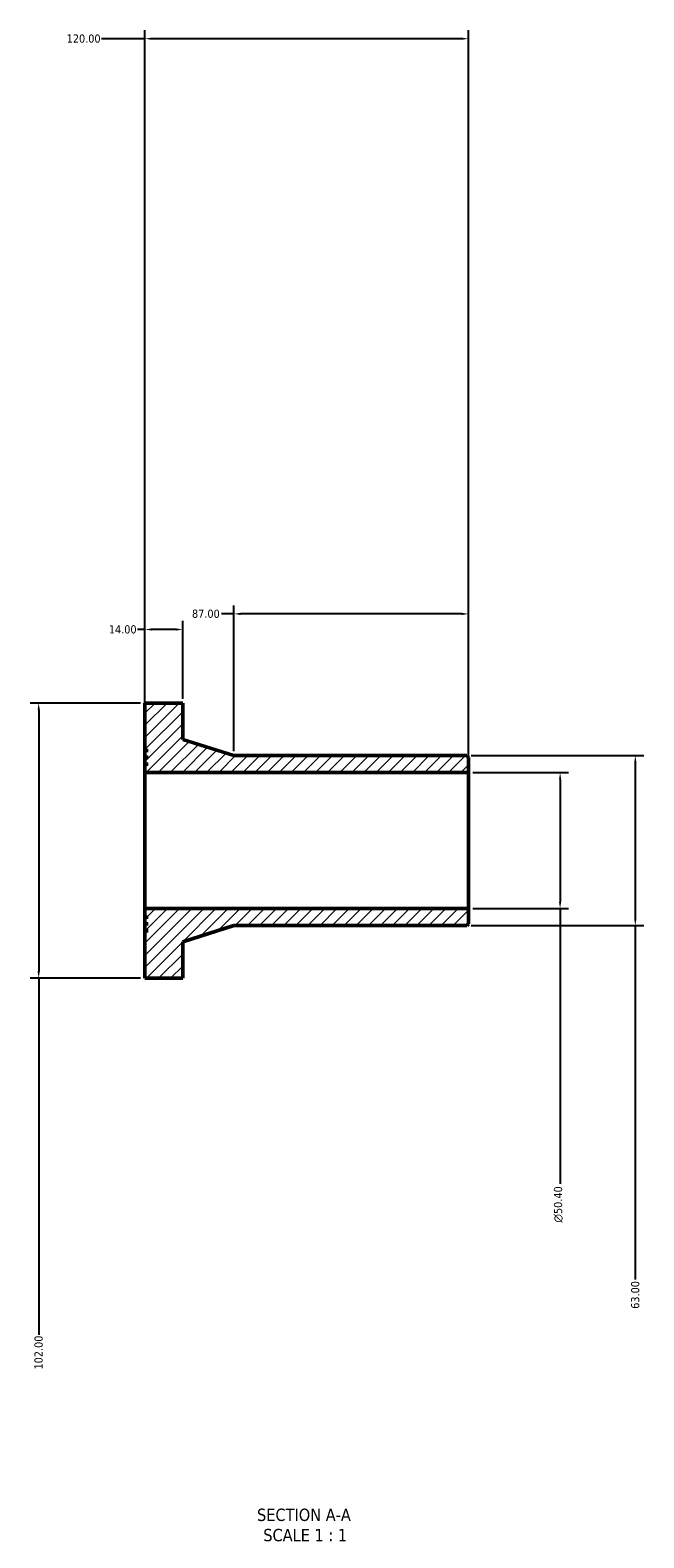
# Model space of a CAD drawing. Header units: millimetres. Extents: x -290 to 1010, y -1011 to 1180.
# Tile 1 of 3: x 343 to 570, y -1011 to -453. Entities that reach past the tile are written whole.
import ezdxf

# ---------------------------------------------------------------- set-up
doc = ezdxf.new("R2010")
doc.units = ezdxf.units.MM
for name, color, linetype, lineweight in [('Dimension (ANSI)', 7, 'Continuous', 25), ('Hatch (ANSI)', 7, 'Continuous', 18), ('Symbol (ANSI)', 7, 'Continuous', 25), ('Visible (ANSI)', 7, 'Continuous', 50)]:
    doc.layers.add(name, color=color, linetype=linetype, lineweight=lineweight)
doc.styles.add('Label Text (ANSI)', font='tahoma.ttf')
doc.styles.add('Note Text (ANSI)', font='tahoma.ttf')
doc.dimstyles.new('Default - mm (ANSI)', dxfattribs={"dimtxt": 3.048, "dimasz": 2.5, "dimexe": 3.175, "dimexo": 1.6002, "dimgap": 0.8, "dimtad": 0, "dimtoh": 1, "dimrnd": 1e-08, "dimzin": 4, "dimdsep": 46, "dimtxsty": 'Note Text (ANSI)', "dimcen": 0.09, "dimdle": 10, "dimclrd": 256, "dimclre": 256, "dimclrt": 256, "dimadec": 1, "dimazin": 1, "dimtfac": 1, "dimtofl": 0, "dimtmove": 0, "dimatfit": 3, "dimfxl": 1, "dimtolj": 1, "dimtzin": 4, "dimlwd": -1, "dimlwe": -1, "dimarcsym": 0})

# ---------------------------------------------------------------- blocks, each defined once
blk = doc.blocks.new('*D7')
at = {"layer": 'Defpoints', "color": 0, "transparency": 16777216}
for p in [(505.35, -727.8), (505.35, -778.2), (539.35, -778.2)]:
    blk.add_point(p, dxfattribs=at)
at = {"layer": 'Dimension (ANSI)', "transparency": 16777216}
for p, q in [((506.95, -727.8), (542.52, -727.8)), ((539.35, -730.3), (539.35, -775.7)), ((506.95, -778.2), (542.52, -778.2)), ((539.35, -778.2), (539.35, -880.22))]:
    blk.add_line(p, q, dxfattribs=at)
for points in [[(538.93, -730.3), (539.76, -730.3), (539.35, -727.8)], [(538.93, -775.7), (539.76, -775.7), (539.35, -778.2)]]:
    blk.add_solid(points, dxfattribs=at)
at = {"layer": 'Dimension (ANSI)', "color": 230, "true_color": 0xff0080, "transparency": 16777216, "insert": (537.06, -894.57), "char_height": 3.048, "attachment_point": 1, "rotation": 90, "style": 'Note Text (ANSI)'}
blk.add_mtext('\\A1;\\fAIGDT|b0|i0;\\H3.0480;\\ln\\fTahoma|b0|i0;\\H3.0480;50.40', dxfattribs=at)
blk = doc.blocks.new('*D8')
at = {"layer": 'Defpoints', "color": 0, "transparency": 16777216}
for p in [(385.35, -702), (345.93, -804), (385.35, -804)]:
    blk.add_point(p, dxfattribs=at)
at = {"layer": 'Dimension (ANSI)', "transparency": 16777216}
for p, q in [((383.75, -702), (342.75, -702)), ((345.93, -704.5), (345.93, -801.5)), ((383.75, -804), (342.75, -804)), ((345.93, -804), (345.93, -936.16))]:
    blk.add_line(p, q, dxfattribs=at)
for points in [[(345.51, -704.5), (346.34, -704.5), (345.93, -702)], [(345.51, -801.5), (346.34, -801.5), (345.93, -804)]]:
    blk.add_solid(points, dxfattribs=at)
at = {"layer": 'Dimension (ANSI)', "color": 230, "true_color": 0xff0080, "transparency": 16777216, "insert": (344.34, -949.04), "char_height": 3.048, "attachment_point": 1, "rotation": 90, "style": 'Note Text (ANSI)'}
blk.add_mtext('\\A1;102.00', dxfattribs=at)
blk = doc.blocks.new('*D9')
at = {"layer": 'Defpoints', "color": 0, "transparency": 16777216}
for p in [(418.35, -668.96), (418.35, -721.5), (505.35, -722.13)]:
    blk.add_point(p, dxfattribs=at)
at = {"layer": 'Dimension (ANSI)', "transparency": 16777216}
for p, q in [((418.35, -668.96), (413.7, -668.96)), ((418.35, -719.9), (418.35, -665.79)), ((502.85, -668.96), (420.85, -668.96)), ((505.35, -720.53), (505.35, -665.79))]:
    blk.add_line(p, q, dxfattribs=at)
for points in [[(420.85, -668.54), (420.85, -669.38), (418.35, -668.96)], [(502.85, -668.54), (502.85, -669.38), (505.35, -668.96)]]:
    blk.add_solid(points, dxfattribs=at)
at = {"layer": 'Dimension (ANSI)', "color": 230, "true_color": 0xff0080, "transparency": 16777216, "insert": (402.8, -667.37), "char_height": 3.048, "attachment_point": 1, "style": 'Note Text (ANSI)'}
blk.add_mtext('\\A1;87.00', dxfattribs=at)
blk = doc.blocks.new('*D10')
at = {"layer": 'Defpoints', "color": 0, "transparency": 16777216}
for p in [(385.35, -674.75), (385.35, -702), (399.35, -702)]:
    blk.add_point(p, dxfattribs=at)
at = {"layer": 'Dimension (ANSI)', "transparency": 16777216}
for p, q in [((385.35, -674.75), (382.54, -674.75)), ((385.35, -700.4), (385.35, -671.57)), ((396.85, -674.75), (387.85, -674.75)), ((399.35, -700.4), (399.35, -671.57))]:
    blk.add_line(p, q, dxfattribs=at)
for points in [[(387.85, -674.33), (387.85, -675.16), (385.35, -674.75)], [(396.85, -674.33), (396.85, -675.16), (399.35, -674.75)]]:
    blk.add_solid(points, dxfattribs=at)
at = {"layer": 'Dimension (ANSI)', "color": 230, "true_color": 0xff0080, "transparency": 16777216, "insert": (371.95, -673.16), "char_height": 3.048, "attachment_point": 1, "style": 'Note Text (ANSI)'}
blk.add_mtext('\\A1;14.00', dxfattribs=at)
blk = doc.blocks.new('*D11')
at = {"layer": 'Defpoints', "color": 0, "transparency": 16777216}
for p in [(385.35, -455.77), (385.35, -727.8), (505.35, -727.8)]:
    blk.add_point(p, dxfattribs=at)
at = {"layer": 'Dimension (ANSI)', "transparency": 16777216}
for p, q in [((385.35, -726.2), (385.35, -452.59)), ((505.35, -726.2), (505.35, -452.59)), ((385.35, -455.77), (369.19, -455.77)), ((502.85, -455.77), (387.85, -455.77))]:
    blk.add_line(p, q, dxfattribs=at)
for points in [[(387.85, -455.35), (387.85, -456.18), (385.35, -455.77)], [(502.85, -455.35), (502.85, -456.18), (505.35, -455.77)]]:
    blk.add_solid(points, dxfattribs=at)
at = {"layer": 'Dimension (ANSI)', "color": 230, "true_color": 0xff0080, "transparency": 16777216, "insert": (356.31, -454.18), "char_height": 3.048, "attachment_point": 1, "style": 'Note Text (ANSI)'}
blk.add_mtext('\\A1;120.00', dxfattribs=at)
blk = doc.blocks.new('*D12')
at = {"layer": 'Defpoints', "color": 0, "transparency": 16777216}
for p in [(504.72, -721.5), (504.72, -784.5), (567.25, -784.5)]:
    blk.add_point(p, dxfattribs=at)
at = {"layer": 'Dimension (ANSI)', "transparency": 16777216}
for p, q in [((506.32, -721.5), (570.43, -721.5)), ((567.25, -724), (567.25, -782)), ((506.32, -784.5), (570.43, -784.5)), ((567.25, -784.5), (567.25, -915.66))]:
    blk.add_line(p, q, dxfattribs=at)
for points in [[(566.84, -724), (567.67, -724), (567.25, -721.5)], [(566.84, -782), (567.67, -782), (567.25, -784.5)]]:
    blk.add_solid(points, dxfattribs=at)
at = {"layer": 'Dimension (ANSI)', "color": 230, "true_color": 0xff0080, "transparency": 16777216, "insert": (565.67, -926.54), "char_height": 3.048, "attachment_point": 1, "rotation": 90, "style": 'Note Text (ANSI)'}
blk.add_mtext('\\A1;63.00', dxfattribs=at)

msp = doc.modelspace()

# ---------------------------------------------------------------- hatches: boundary and pattern name
at = {"layer": 'Hatch (ANSI)'}
h = msp.add_hatch(dxfattribs=at)
h.set_pattern_fill('ANSI31', color=256, scale=25.4, style=0)
h.set_pattern_definition([(45, (0, 0), (-2.245064, 2.245064), [])])
h.paths.add_polyline_path([(385.348, -718.976), (385.978, -718.976), (385.978, -720.236), (385.348, -720.236), (385.348, -721.496), (385.978, -721.496), (385.978, -722.756), (385.348, -722.756), (385.348, -724.016), (385.978, -724.016), (385.978, -725.276), (385.348, -725.276), (385.348, -727.796), (505.348, -727.796), (505.348, -722.126), (504.718, -721.496), (418.348, -721.496), (399.348, -715.496), (399.348, -701.996), (385.348, -701.996)])
h.paths.add_polyline_path([(385.978, -787.016), (385.348, -787.016), (385.348, -803.996), (399.348, -803.996), (399.348, -790.496), (418.348, -784.496), (504.718, -784.496), (505.348, -783.866), (505.348, -778.196), (385.348, -778.196), (385.348, -780.716), (385.978, -780.716), (385.978, -781.976), (385.348, -781.976), (385.348, -783.236), (385.978, -783.236), (385.978, -784.496), (385.348, -784.496), (385.348, -785.756), (385.978, -785.756)])

# ---------------------------------------------------------------- linework, layer by layer
at = {"layer": 'Visible (ANSI)'}
for p, q in [((399.348, -701.996), (385.348, -701.996)), ((385.348, -701.996), (385.348, -718.976)), ((399.348, -715.496), (399.348, -701.996)), ((385.348, -718.976), (385.978, -718.976)), ((385.348, -720.236), (385.348, -718.976)), ((385.978, -720.236), (385.348, -720.236)), ((385.348, -720.236), (385.348, -721.496)), ((385.978, -718.976), (385.978, -720.236)), ((418.348, -721.496), (399.348, -715.496)), ((385.348, -721.496), (385.978, -721.496)), ((385.348, -722.756), (385.348, -721.496)), ((385.978, -722.756), (385.348, -722.756)), ((385.348, -722.756), (385.348, -724.016)), ((385.348, -724.016), (385.978, -724.016)), ((385.348, -725.276), (385.348, -724.016)), ((385.978, -725.276), (385.348, -725.276)), ((385.348, -725.276), (385.348, -727.796)), ((385.978, -721.496), (385.978, -722.756)), ((385.978, -724.016), (385.978, -725.276)), ((504.718, -721.496), (418.348, -721.496)), ((505.348, -722.126), (504.718, -721.496)), ((505.348, -727.796), (505.348, -722.126)), ((385.348, -727.796), (505.348, -727.796)), ((385.348, -778.196), (385.348, -727.796)), ((505.348, -778.196), (505.348, -727.796)), ((505.348, -778.196), (385.348, -778.196)), ((385.348, -778.196), (385.348, -780.716)), ((385.348, -780.716), (385.978, -780.716)), ((385.348, -781.976), (385.348, -780.716)), ((385.978, -781.976), (385.348, -781.976)), ((385.348, -781.976), (385.348, -783.236)), ((385.978, -780.716), (385.978, -781.976)), ((505.348, -783.866), (505.348, -778.196)), ((385.348, -783.236), (385.978, -783.236)), ((385.348, -784.496), (385.348, -783.236)), ((385.978, -784.496), (385.348, -784.496)), ((385.348, -784.496), (385.348, -785.756)), ((385.348, -785.756), (385.978, -785.756)), ((385.348, -787.016), (385.348, -785.756)), ((385.978, -787.016), (385.348, -787.016)), ((385.348, -787.016), (385.348, -803.996)), ((385.978, -783.236), (385.978, -784.496)), ((385.978, -785.756), (385.978, -787.016)), ((399.348, -790.496), (418.348, -784.496)), ((418.348, -784.496), (504.718, -784.496)), ((504.718, -784.496), (505.348, -783.866)), ((399.348, -803.996), (399.348, -790.496)), ((385.348, -803.996), (399.348, -803.996))]:
    msp.add_line(p, q, dxfattribs=at)

# ---------------------------------------------------------------- texts
at = {"layer": 'Symbol (ANSI)', "char_height": 4.572, "attachment_point": 7, "style": 'Label Text (ANSI)'}
for s, insert in [('SECTION A-A', (426.924, -1005.261)), ('SCALE 1 : 1', (429.243, -1012.774))]:
    msp.add_mtext(s, dxfattribs=dict(at, insert=insert))

# ---------------------------------------------------------------- dimensions: what is measured, and where the dimension line sits
at = {"layer": 'Dimension (ANSI)'}
for base, p1, p2, angle, picture, middle in [((385.348, -455.768), (505.348, -727.796), (385.348, -727.796), 180, '*D11', (362.348, -455.768)), ((418.348, -668.961), (505.348, -722.126), (418.348, -721.496), 180, '*D9', (407.848, -668.961)), ((385.348, -674.746), (399.348, -701.996), (385.348, -701.996), 180, '*D10', (376.848, -674.746)), ((345.926, -803.996), (385.348, -701.996), (385.348, -803.996), 90, '*D8', (345.926, -942.996)), ((567.253, -784.496), (504.718, -721.496), (504.718, -784.496), 90, '*D12', (567.253, -921.496))]:
    dim = msp.add_linear_dim(base=base, p1=p1, p2=p2, angle=angle, dimstyle='Default - mm (ANSI)', override={"dimtoh": 0, "dimdec": 2, "dimtp": 0, "dimtm": 0, "dimtdec": 2, "dimatfit": 2}, dxfattribs=at)
    dim.commit()
    dim.dimension.update_dxf_attribs({"geometry": picture, "text_midpoint": middle, "dimtype": 160})
dim = msp.add_linear_dim(base=(539.348, -778.196), p1=(505.348, -727.796), p2=(505.348, -778.196), angle=90, text='\\fAIGDT|b0|i0;\\H3.0480;\\ln\\fTahoma|b0|i0;\\H3.0480;<>', dimstyle='Default - mm (ANSI)', override={"dimtoh": 0, "dimdec": 2, "dimtp": 0, "dimtm": 0, "dimtdec": 2, "dimatfit": 2}, dxfattribs=at)
dim.commit()
dim.dimension.update_dxf_attribs({"geometry": '*D7', "text_midpoint": (539.348, -887.796), "dimtype": 160})

doc.saveas('drawing.dxf')
